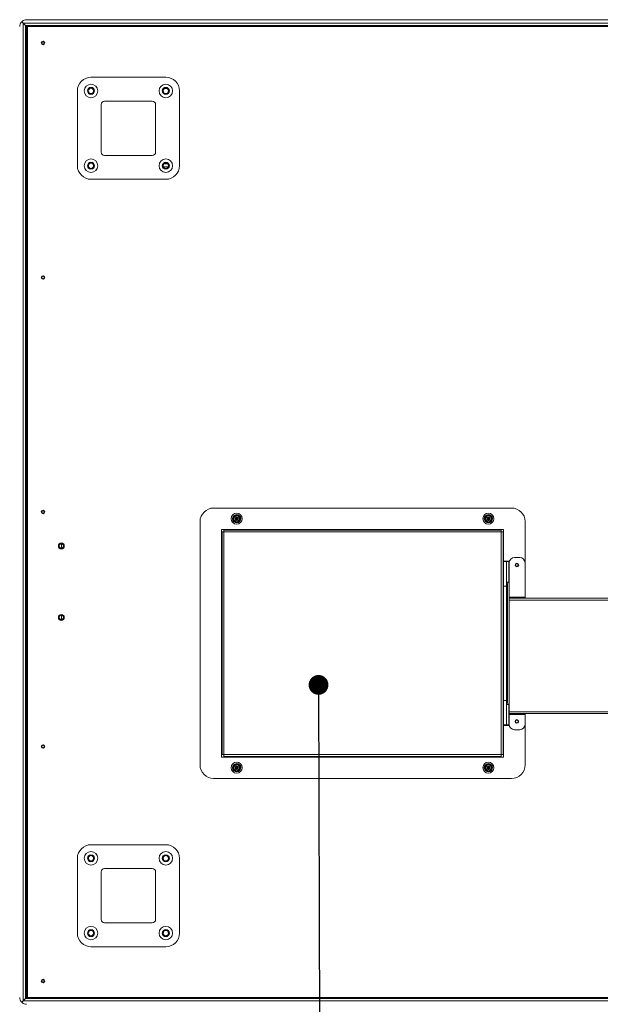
# Model space of a CAD drawing. Header units: millimetres. Extents: x 13 to 419, y 7 to 273.
# Tile 6 of 9: x 272 to 311, y 99 to 165. Entities that reach past the tile are written whole.
import ezdxf

# ---------------------------------------------------------------- set-up
doc = ezdxf.new("R2010")
doc.units = ezdxf.units.MM
doc.dimstyles.new('SLDDIMSTYLE0', dxfattribs={"dimtxt": 0, "dimasz": 1.3208, "dimexe": 0, "dimexo": 0.0625, "dimgap": 0, "dimtad": 0, "dimtih": 1, "dimtoh": 1, "dimdec": 0, "dimrnd": 1e-09, "dimzin": 0, "dimdsep": 46, "dimtxsty": 'Standard', "dimblk1": 'DOT', "dimblk2": 'DOT', "dimsah": 1, "dimcen": 0.09, "dimadec": 0, "dimazin": 0, "dimtfac": 1.3208, "dimtdec": 0, "dimtofl": 0, "dimtmove": 0, "dimatfit": 3, "dimldrblk": 'DOT', "dimfxl": 1, "dimfrac": 2, "dimtolj": 1, "dimtzin": 0, "dimarcsym": 0})

# ---------------------------------------------------------------- blocks, each defined once
blk = doc.blocks.new('_DOT')
at = {"color": 0, "linetype": 'ByBlock', "lineweight": -2}
blk.add_line((-0.5, 0), (-1, 0), dxfattribs=at)
at = {"color": 0, "linetype": 'ByBlock', "const_width": 0.5}
blk.add_lwpolyline([(-0.25, 0, 1), (0.25, 0, 1)], format="xyb", close=True, dxfattribs=at)

msp = doc.modelspace()

# ---------------------------------------------------------------- linework, layer by layer
at = {"color": 7, "linetype": 'Continuous', "lineweight": 0}
for p, q in [((272.204, 165.001), (272.285, 164.921)), ((272.204, 165.001), (272.285, 164.921)), ((384.739, 164.921), (272.285, 164.921)), ((272.285, 164.921), (272.455, 164.751)), ((272.285, 164.921), (272.285, 99.695)), ((272.512, 165.147), (384.512, 165.147)), ((272.455, 164.751), (384.569, 164.751)), ((272.455, 99.865), (272.455, 164.751)), ((384.512, 164.694), (272.512, 164.694)), ((272.583, 164.625), (272.512, 164.694)), ((272.512, 164.694), (272.512, 99.922)), ((272.512, 164.694), (272.583, 164.62)), ((272.58, 164.625), (272.58, 164.623)), ((272.583, 164.625), (272.58, 164.625)), ((272.583, 99.922), (272.583, 164.694)), ((276.809, 161.304), (281.798, 161.304)), ((275.902, 160.396), (275.902, 155.407)), ((282.705, 155.407), (282.705, 160.396)), ((280.891, 159.716), (277.716, 159.716)), ((277.489, 159.489), (277.489, 156.314)), ((281.118, 156.314), (281.118, 159.489)), ((277.716, 156.088), (280.891, 156.088)), ((276.641, 155.348), (276.641, 155.466)), ((276.809, 154.5), (281.798, 154.5)), ((304.84, 132.574), (284.986, 132.574)), ((284.079, 131.666), (284.079, 115.441)), ((286.475, 131.876), (286.411, 131.873)), ((286.411, 131.873), (286.413, 131.836)), ((286.413, 131.836), (286.477, 131.839)), ((286.536, 131.97), (286.499, 131.969)), ((286.499, 131.969), (286.502, 131.905)), ((286.506, 131.813), (286.508, 131.748)), ((286.508, 131.748), (286.545, 131.75)), ((286.539, 131.906), (286.536, 131.97)), ((286.545, 131.75), (286.542, 131.814)), ((286.632, 131.882), (286.567, 131.88)), ((286.569, 131.843), (286.633, 131.846)), ((286.633, 131.846), (286.632, 131.882)), ((303.258, 131.876), (303.193, 131.873)), ((303.193, 131.873), (303.195, 131.836)), ((303.195, 131.836), (303.259, 131.839)), ((303.318, 131.97), (303.281, 131.969)), ((303.281, 131.969), (303.284, 131.905)), ((303.288, 131.813), (303.291, 131.748)), ((303.291, 131.748), (303.327, 131.75)), ((303.321, 131.906), (303.318, 131.97)), ((303.327, 131.75), (303.325, 131.814)), ((303.414, 131.882), (303.349, 131.88)), ((303.351, 131.843), (303.415, 131.846)), ((303.415, 131.846), (303.414, 131.882)), ((305.747, 128.92), (305.747, 131.666)), ((285.508, 131.145), (285.508, 115.963)), ((304.319, 131.145), (285.508, 131.145)), ((285.55, 130.984), (285.508, 130.984)), ((285.55, 130.984), (285.55, 116.124)), ((285.55, 130.984), (285.669, 130.984)), ((285.669, 131.145), (285.669, 131.103)), ((285.669, 130.984), (285.669, 131.103)), ((304.157, 131.103), (285.669, 131.103)), ((304.157, 130.984), (285.669, 130.984)), ((285.669, 130.984), (285.669, 116.124)), ((304.157, 131.103), (304.157, 131.145)), ((304.157, 131.103), (304.157, 130.984)), ((304.157, 116.124), (304.157, 130.984)), ((304.157, 130.984), (304.276, 130.984)), ((304.276, 116.124), (304.276, 130.984)), ((304.319, 130.984), (304.276, 130.984)), ((304.319, 129.033), (304.319, 131.145)), ((274.855, 130.189), (274.855, 129.891)), ((304.695, 129.033), (304.319, 129.033)), ((304.502, 128.997), (304.319, 128.997)), ((304.319, 127.366), (304.319, 128.997)), ((304.502, 128.997), (304.502, 127.366)), ((304.659, 128.997), (304.502, 128.997)), ((304.659, 127.636), (304.659, 128.997)), ((304.659, 128.997), (304.692, 128.997)), ((304.683, 126.624), (304.683, 128.92)), ((304.695, 129.011), (304.695, 129.033)), ((305.041, 129.277), (305.39, 129.277)), ((305.747, 128.92), (305.747, 126.624)), ((304.319, 127.85), (304.276, 127.85)), ((304.659, 127.636), (304.502, 127.636)), ((304.583, 127.526), (304.583, 119.582)), ((304.659, 127.636), (304.683, 127.636)), ((304.319, 119.742), (304.319, 127.366)), ((304.502, 127.366), (304.319, 127.366)), ((304.502, 119.742), (304.502, 127.366)), ((304.683, 126.624), (304.683, 126.563)), ((305.747, 126.624), (304.683, 126.624)), ((304.683, 126.432), (304.683, 126.563)), ((304.683, 126.563), (319.116, 126.563)), ((320.182, 126.432), (304.683, 126.432)), ((304.683, 126.432), (304.683, 118.988)), ((305.747, 126.563), (305.747, 126.624)), ((274.855, 125.427), (274.855, 125.129)), ((304.319, 119.742), (304.502, 119.742)), ((304.319, 118.111), (304.319, 119.742)), ((304.502, 119.742), (304.502, 118.111)), ((304.276, 119.258), (304.319, 119.258)), ((304.502, 119.472), (304.659, 119.472)), ((304.659, 118.111), (304.659, 119.472)), ((304.683, 119.472), (304.659, 119.472)), ((337.782, 118.988), (304.683, 118.988)), ((304.683, 118.988), (304.683, 118.857)), ((337.83, 118.857), (304.683, 118.857)), ((304.683, 118.857), (304.683, 118.796)), ((304.683, 118.796), (305.747, 118.796)), ((304.683, 118.142), (304.683, 118.796)), ((305.747, 118.796), (305.747, 118.857)), ((305.747, 118.796), (305.747, 118.142)), ((304.502, 118.111), (304.319, 118.111)), ((304.319, 115.963), (304.319, 118.075)), ((304.319, 118.075), (304.69, 118.075)), ((304.502, 118.111), (304.659, 118.111)), ((304.685, 118.111), (304.659, 118.111)), ((305.39, 117.785), (305.041, 117.785)), ((305.747, 115.441), (305.747, 118.142)), ((285.508, 116.124), (285.55, 116.124)), ((285.508, 115.963), (304.319, 115.963)), ((285.669, 116.124), (285.55, 116.124)), ((285.669, 116.005), (285.669, 116.124)), ((285.669, 116.124), (304.157, 116.124)), ((304.157, 116.005), (285.669, 116.005)), ((285.669, 116.005), (285.669, 115.963)), ((304.157, 116.124), (304.157, 116.005)), ((304.276, 116.124), (304.157, 116.124)), ((304.157, 115.963), (304.157, 116.005)), ((304.276, 116.124), (304.319, 116.124)), ((286.475, 115.265), (286.411, 115.262)), ((286.411, 115.262), (286.413, 115.226)), ((286.413, 115.226), (286.477, 115.228)), ((286.536, 115.36), (286.499, 115.358)), ((286.499, 115.358), (286.502, 115.294)), ((286.506, 115.202), (286.508, 115.138)), ((286.508, 115.138), (286.545, 115.139)), ((286.539, 115.295), (286.536, 115.36)), ((286.545, 115.139), (286.542, 115.203)), ((286.632, 115.272), (286.567, 115.269)), ((286.569, 115.232), (286.633, 115.235)), ((286.633, 115.235), (286.632, 115.272)), ((303.258, 115.265), (303.193, 115.262)), ((303.193, 115.262), (303.195, 115.226)), ((303.195, 115.226), (303.259, 115.228)), ((303.318, 115.36), (303.281, 115.358)), ((303.281, 115.358), (303.284, 115.294)), ((303.288, 115.202), (303.291, 115.138)), ((303.291, 115.138), (303.327, 115.139)), ((303.321, 115.295), (303.318, 115.36)), ((303.327, 115.139), (303.325, 115.203)), ((303.414, 115.272), (303.349, 115.269)), ((303.351, 115.232), (303.415, 115.235)), ((303.415, 115.235), (303.414, 115.272)), ((284.986, 114.534), (304.84, 114.534)), ((281.798, 110.116), (276.809, 110.116)), ((275.902, 109.209), (275.902, 104.219)), ((276.641, 109.15), (276.641, 109.268)), ((282.705, 104.219), (282.705, 109.209)), ((280.891, 108.528), (277.716, 108.528)), ((277.489, 108.301), (277.489, 105.126)), ((281.118, 105.126), (281.118, 108.301)), ((277.716, 104.9), (280.891, 104.9)), ((281.798, 103.312), (276.809, 103.312)), ((272.285, 99.695), (272.455, 99.865)), ((384.569, 99.865), (272.455, 99.865)), ((272.583, 99.996), (272.512, 99.922)), ((272.512, 99.922), (272.583, 99.991)), ((272.512, 99.922), (384.512, 99.922)), ((272.58, 99.993), (272.58, 99.991)), ((272.58, 99.991), (272.583, 99.991)), ((272.285, 99.695), (384.739, 99.695))]:
    msp.add_line(p, q, dxfattribs=at)
at = {"color": 8, "linetype": 'Continuous', "lineweight": 0}
for p, q in [((281.726, 160.56), (281.87, 160.56)), ((281.634, 155.339), (281.963, 155.339)), ((281.917, 155.541), (281.68, 155.541)), ((304.331, 128.997), (304.331, 129.033)), ((304.331, 118.075), (304.331, 118.111))]:
    msp.add_line(p, q, dxfattribs=at)
at = {"color": 7, "linetype": 'Continuous', "lineweight": 0, "flags": 128}
for points in [[(272.455, 164.751), (272.465, 164.741), (272.475, 164.731), (272.484, 164.722), (272.492, 164.714), (272.499, 164.707), (272.504, 164.701), (272.509, 164.697), (272.511, 164.695), (272.512, 164.694)], [(272.455, 164.751), (272.466, 164.739), (272.477, 164.729), (272.487, 164.719), (272.495, 164.71), (272.502, 164.703), (272.508, 164.698), (272.511, 164.695), (272.512, 164.694)], [(272.455, 99.865), (272.465, 99.875), (272.475, 99.885), (272.484, 99.894), (272.492, 99.902), (272.499, 99.909), (272.504, 99.914), (272.509, 99.919), (272.511, 99.921), (272.512, 99.922)], [(272.455, 99.865), (272.466, 99.876), (272.477, 99.887), (272.487, 99.897), (272.495, 99.905), (272.502, 99.912), (272.508, 99.918), (272.511, 99.921), (272.512, 99.922)], [(272.204, 99.614), (272.231, 99.641), (272.258, 99.668), (272.285, 99.695)], [(272.204, 99.614), (272.231, 99.641), (272.258, 99.668), (272.285, 99.695)]]:
    msp.add_lwpolyline(points, dxfattribs=at)
at = {"color": 7, "linetype": 'Continuous', "lineweight": 0}
for centre, radius in [((273.612, 163.594), 0.118), ((273.612, 163.594), 0.107), ((273.612, 163.594), 0.0893), ((276.809, 160.396), 0.45), ((276.809, 160.396), 0.236), ((276.809, 160.396), 0.229), ((276.809, 160.396), 0.214), ((276.809, 160.396), 0.179), ((281.798, 160.396), 0.45), ((281.798, 160.396), 0.236), ((281.798, 160.396), 0.229), ((281.798, 160.396), 0.214), ((281.798, 160.396), 0.179), ((276.809, 155.407), 0.45), ((281.798, 155.407), 0.45), ((276.809, 155.407), 0.236), ((276.809, 155.407), 0.229), ((276.809, 155.407), 0.214), ((276.809, 155.407), 0.179), ((281.798, 155.407), 0.236), ((281.798, 155.407), 0.229), ((281.798, 155.407), 0.214), ((281.798, 155.407), 0.179), ((273.612, 147.951), 0.118), ((273.612, 147.951), 0.107), ((273.612, 147.951), 0.0893), ((273.612, 132.308), 0.118), ((273.612, 132.308), 0.107), ((273.612, 132.308), 0.0893), ((286.522, 131.859), 0.368), ((303.304, 131.859), 0.368), ((274.835, 130.038), 0.196), ((274.838, 130.04), 0.179), ((274.838, 130.04), 0.15), ((305.203, 128.77), 0.118), ((305.203, 128.77), 0.107), ((305.203, 128.77), 0.0878), ((274.835, 125.276), 0.196), ((274.838, 125.278), 0.179), ((274.838, 125.278), 0.15), ((305.203, 118.338), 0.118), ((305.203, 118.338), 0.107), ((305.203, 118.338), 0.0878), ((273.612, 116.665), 0.118), ((273.612, 116.665), 0.107), ((273.612, 116.665), 0.0893), ((286.522, 115.249), 0.368), ((303.304, 115.249), 0.368), ((276.809, 109.209), 0.45), ((276.809, 109.209), 0.236), ((276.809, 109.209), 0.229), ((276.809, 109.209), 0.214), ((276.809, 109.209), 0.179), ((281.798, 109.209), 0.45), ((281.798, 109.209), 0.236), ((281.798, 109.209), 0.229), ((281.798, 109.209), 0.214), ((281.798, 109.209), 0.179), ((276.809, 104.219), 0.45), ((276.809, 104.219), 0.236), ((276.809, 104.219), 0.229), ((276.809, 104.219), 0.214), ((281.798, 104.219), 0.45), ((281.798, 104.219), 0.236), ((281.798, 104.219), 0.229), ((281.798, 104.219), 0.214), ((276.809, 104.219), 0.179), ((281.798, 104.219), 0.179), ((273.612, 101.022), 0.118), ((273.612, 101.022), 0.107), ((273.612, 101.022), 0.0893)]:
    msp.add_circle(centre, radius, dxfattribs=at)
for centre, radius, start, end in [((276.809, 160.396), 0.907, 90, 180), ((281.798, 160.396), 0.907, 0, 90), ((277.716, 159.489), 0.227, 90, 180), ((280.891, 159.489), 0.227, 0, 90), ((277.716, 156.314), 0.227, 180, 270), ((280.891, 156.314), 0.227, 270, 0), ((276.809, 155.407), 0.907, 180, 270), ((281.798, 155.407), 0.907, 270, 0), ((284.986, 131.666), 0.907, 90, 180), ((286.522, 131.859), 0.274, 92.44098, 272.44098), ((286.522, 131.859), 0.236, 92.44098, 272.44098), ((286.522, 131.859), 0.199, 92.44098, 272.44098), ((286.522, 131.859), 0.274, 272.44098, 92.44098), ((286.522, 131.859), 0.236, 272.44098, 92.44098), ((286.522, 131.859), 0.199, 272.44098, 92.44098), ((303.304, 131.859), 0.274, 92.44098, 272.44098), ((303.304, 131.859), 0.236, 92.44098, 272.44098), ((303.304, 131.859), 0.199, 92.44098, 272.44098), ((303.304, 131.859), 0.274, 272.44098, 92.44098), ((303.304, 131.859), 0.236, 272.44098, 92.44098), ((303.304, 131.859), 0.199, 272.44098, 92.44098), ((304.84, 131.666), 0.907, 0, 90), ((286.474, 131.903), 0.0276, 272.44098, 2.44098), ((286.478, 131.811), 0.0276, 2.44098, 92.44098), ((286.566, 131.907), 0.0276, 182.44098, 272.44098), ((286.57, 131.815), 0.0276, 92.44098, 182.44098), ((303.256, 131.903), 0.0276, 272.44098, 2.44098), ((303.26, 131.811), 0.0276, 2.44098, 92.44098), ((303.348, 131.907), 0.0276, 182.44098, 272.44098), ((303.352, 131.815), 0.0276, 92.44098, 182.44098), ((305.041, 128.92), 0.357, 90, 180), ((305.39, 128.92), 0.357, 0, 90), ((304.765, 127.526), 0.181, 142.67761, 180), ((304.765, 119.582), 0.181, 180, 217.32239), ((305.041, 118.142), 0.357, 180, 270), ((305.39, 118.142), 0.357, 270, 0), ((284.986, 115.441), 0.907, 180, 270), ((286.522, 115.249), 0.274, 92.44098, 272.44098), ((286.522, 115.249), 0.236, 92.44098, 272.44098), ((286.522, 115.249), 0.199, 92.44098, 272.44098), ((286.474, 115.293), 0.0276, 272.44098, 2.44098), ((286.478, 115.201), 0.0276, 2.44098, 92.44098), ((286.522, 115.249), 0.274, 272.44098, 92.44098), ((286.522, 115.249), 0.236, 272.44098, 92.44098), ((286.522, 115.249), 0.199, 272.44098, 92.44098), ((286.566, 115.297), 0.0276, 182.44098, 272.44098), ((286.57, 115.205), 0.0276, 92.44098, 182.44098), ((303.304, 115.249), 0.274, 92.44098, 272.44098), ((303.304, 115.249), 0.236, 92.44098, 272.44098), ((303.304, 115.249), 0.199, 92.44098, 272.44098), ((303.256, 115.293), 0.0276, 272.44098, 2.44098), ((303.26, 115.201), 0.0276, 2.44098, 92.44098), ((303.304, 115.249), 0.274, 272.44098, 92.44098), ((303.304, 115.249), 0.236, 272.44098, 92.44098), ((303.304, 115.249), 0.199, 272.44098, 92.44098), ((303.348, 115.297), 0.0276, 182.44098, 272.44098), ((303.352, 115.205), 0.0276, 92.44098, 182.44098), ((304.84, 115.441), 0.907, 270, 0), ((276.809, 109.209), 0.907, 90, 180), ((281.798, 109.209), 0.907, 0, 90), ((277.716, 108.301), 0.227, 90, 180), ((280.891, 108.301), 0.227, 0, 90), ((277.716, 105.126), 0.227, 180, 270), ((280.891, 105.126), 0.227, 270, 0), ((276.809, 104.219), 0.907, 180, 270), ((281.798, 104.219), 0.907, 270, 0)]:
    msp.add_arc(centre, radius, start, end, dxfattribs=at)
for points, knots in [([(272.058, 164.694), (272.058, 164.694), (272.058, 164.717), (272.064, 164.793), (272.097, 164.899), (272.156, 164.974), (272.178, 165.001)], [0, 0, 0, 0, 0.002901, 0.215717, 0.710221, 1, 1, 1, 1]), ([(272.204, 165.001), (272.203, 165.003), (272.199, 165.005), (272.193, 165.007), (272.187, 165.007), (272.182, 165.004), (272.179, 165.002), (272.178, 165.001)], [0, 0, 0, 0, 0.209018, 0.417676, 0.638929, 0.872143, 1, 1, 1, 1]), ([(272.205, 165.028), (272.203, 165.026), (272.2, 165.023), (272.199, 165.016), (272.199, 165.01), (272.202, 165.005), (272.204, 165.002), (272.204, 165.001)], [0, 0, 0, 0, 0.223407, 0.446256, 0.680698, 0.910663, 1, 1, 1, 1]), ([(272.205, 165.028), (272.232, 165.049), (272.306, 165.108), (272.413, 165.141), (272.489, 165.147), (272.512, 165.147), (272.512, 165.147)], [0, 0, 0, 0, 0.289772, 0.784286, 0.997091, 1, 1, 1, 1]), ([(286.438, 131.936), (286.437, 131.935), (286.434, 131.933), (286.429, 131.932), (286.425, 131.932), (286.421, 131.933), (286.418, 131.935), (286.415, 131.938), (286.413, 131.941), (286.412, 131.945), (286.413, 131.949), (286.414, 131.952), (286.415, 131.955), (286.416, 131.956)], [0, 0, 0, 0, 0.1246, 0.249317, 0.312365, 0.379602, 0.499289, 0.562307, 0.623429, 0.749724, 0.812103, 0.873026, 1, 1, 1, 1]), ([(286.416, 131.956), (286.418, 131.957), (286.42, 131.959), (286.424, 131.961), (286.428, 131.961), (286.432, 131.96), (286.436, 131.958), (286.439, 131.955), (286.441, 131.951), (286.442, 131.949), (286.442, 131.947)], [0, 0, 0, 0, 0.124953, 0.249933, 0.373588, 0.500027, 0.623662, 0.749983, 0.872885, 1, 1, 1, 1]), ([(286.425, 131.754), (286.424, 131.755), (286.421, 131.758), (286.42, 131.763), (286.42, 131.767), (286.421, 131.771), (286.423, 131.774), (286.426, 131.776), (286.43, 131.778), (286.433, 131.779), (286.437, 131.779), (286.441, 131.778), (286.443, 131.777), (286.445, 131.775)], [0, 0, 0, 0, 0.125383, 0.249341, 0.312247, 0.373327, 0.499545, 0.561886, 0.622812, 0.74975, 0.811532, 0.872231, 1, 1, 1, 1]), ([(286.45, 131.765), (286.45, 131.764), (286.45, 131.761), (286.448, 131.757), (286.445, 131.753), (286.441, 131.751), (286.437, 131.75), (286.433, 131.75), (286.429, 131.751), (286.426, 131.753), (286.425, 131.754)], [0, 0, 0, 0, 0.125062, 0.249965, 0.373621, 0.500036, 0.623572, 0.750086, 0.872868, 1, 1, 1, 1]), ([(286.442, 131.947), (286.442, 131.945), (286.442, 131.941), (286.439, 131.938), (286.438, 131.936)], [0, 0, 0, 0, 0.500057, 1, 1, 1, 1]), ([(286.445, 131.775), (286.446, 131.774), (286.449, 131.771), (286.449, 131.767), (286.45, 131.765)], [0, 0, 0, 0, 0.500029, 1, 1, 1, 1]), ([(286.599, 131.943), (286.598, 131.945), (286.595, 131.948), (286.594, 131.953), (286.595, 131.956), (286.595, 131.96), (286.598, 131.964), (286.6, 131.966), (286.604, 131.968), (286.608, 131.969), (286.611, 131.969), (286.615, 131.968), (286.618, 131.966), (286.619, 131.965)], [0, 0, 0, 0, 0.125381, 0.249247, 0.312244, 0.373323, 0.49954, 0.56188, 0.622726, 0.749662, 0.811535, 0.872233, 1, 1, 1, 1]), ([(286.624, 131.955), (286.624, 131.953), (286.624, 131.95), (286.622, 131.946), (286.619, 131.943), (286.616, 131.941), (286.611, 131.939), (286.607, 131.939), (286.603, 131.941), (286.6, 131.942), (286.599, 131.943)], [0, 0, 0, 0, 0.125066, 0.250021, 0.373603, 0.500021, 0.62356, 0.750079, 0.872864, 1, 1, 1, 1]), ([(286.628, 131.762), (286.626, 131.761), (286.623, 131.759), (286.619, 131.757), (286.615, 131.758), (286.611, 131.759), (286.608, 131.761), (286.605, 131.763), (286.603, 131.767), (286.602, 131.771), (286.602, 131.774), (286.603, 131.778), (286.605, 131.781), (286.606, 131.782)], [0, 0, 0, 0, 0.124605, 0.249327, 0.312382, 0.379597, 0.499416, 0.562368, 0.623445, 0.749744, 0.812121, 0.873069, 1, 1, 1, 1]), ([(286.606, 131.782), (286.607, 131.783), (286.609, 131.785), (286.613, 131.787), (286.618, 131.787), (286.622, 131.786), (286.626, 131.784), (286.629, 131.781), (286.631, 131.777), (286.631, 131.774), (286.632, 131.773)], [0, 0, 0, 0, 0.12504, 0.250011, 0.373534, 0.499964, 0.62359, 0.749988, 0.872773, 1, 1, 1, 1]), ([(286.619, 131.965), (286.62, 131.964), (286.623, 131.961), (286.624, 131.957), (286.624, 131.955)], [0, 0, 0, 0, 0.500029, 1, 1, 1, 1]), ([(286.632, 131.773), (286.632, 131.771), (286.631, 131.767), (286.629, 131.764), (286.628, 131.762)], [0, 0, 0, 0, 0.500057, 1, 1, 1, 1]), ([(303.22, 131.936), (303.219, 131.935), (303.216, 131.933), (303.211, 131.932), (303.207, 131.932), (303.203, 131.933), (303.2, 131.935), (303.197, 131.938), (303.195, 131.941), (303.195, 131.945), (303.195, 131.949), (303.196, 131.952), (303.197, 131.955), (303.199, 131.956)], [0, 0, 0, 0, 0.1246, 0.249272, 0.312366, 0.379602, 0.499329, 0.562346, 0.623445, 0.749739, 0.812116, 0.87305, 1, 1, 1, 1]), ([(303.199, 131.956), (303.2, 131.957), (303.202, 131.959), (303.206, 131.961), (303.21, 131.961), (303.215, 131.96), (303.218, 131.958), (303.221, 131.955), (303.224, 131.951), (303.224, 131.949), (303.224, 131.947)], [0, 0, 0, 0, 0.124995, 0.24997, 0.373558, 0.499992, 0.623621, 0.750022, 0.87289, 1, 1, 1, 1]), ([(303.207, 131.754), (303.206, 131.755), (303.203, 131.758), (303.202, 131.763), (303.203, 131.767), (303.203, 131.771), (303.206, 131.774), (303.208, 131.776), (303.212, 131.778), (303.216, 131.779), (303.219, 131.779), (303.223, 131.778), (303.226, 131.777), (303.227, 131.775)], [0, 0, 0, 0, 0.125353, 0.249329, 0.312233, 0.373323, 0.499538, 0.561844, 0.622769, 0.749704, 0.811576, 0.872274, 1, 1, 1, 1]), ([(303.232, 131.765), (303.232, 131.764), (303.232, 131.761), (303.23, 131.757), (303.227, 131.753), (303.224, 131.751), (303.219, 131.75), (303.215, 131.75), (303.211, 131.751), (303.208, 131.753), (303.207, 131.754)], [0, 0, 0, 0, 0.125068, 0.249978, 0.373601, 0.500022, 0.623564, 0.750023, 0.872811, 1, 1, 1, 1]), ([(303.224, 131.947), (303.224, 131.945), (303.224, 131.941), (303.221, 131.938), (303.22, 131.936)], [0, 0, 0, 0, 0.500057, 1, 1, 1, 1]), ([(303.227, 131.775), (303.228, 131.774), (303.231, 131.771), (303.232, 131.767), (303.232, 131.765)], [0, 0, 0, 0, 0.500051, 1, 1, 1, 1]), ([(303.381, 131.943), (303.38, 131.945), (303.378, 131.948), (303.377, 131.953), (303.377, 131.956), (303.378, 131.96), (303.38, 131.964), (303.383, 131.966), (303.386, 131.968), (303.39, 131.969), (303.394, 131.969), (303.397, 131.968), (303.4, 131.966), (303.401, 131.965)], [0, 0, 0, 0, 0.125376, 0.249248, 0.312243, 0.373319, 0.499555, 0.561859, 0.622782, 0.749713, 0.811537, 0.872278, 1, 1, 1, 1]), ([(303.406, 131.955), (303.406, 131.953), (303.406, 131.95), (303.404, 131.946), (303.401, 131.943), (303.398, 131.941), (303.393, 131.939), (303.389, 131.939), (303.385, 131.941), (303.383, 131.942), (303.381, 131.943)], [0, 0, 0, 0, 0.1250683, 0.2499781, 0.3736406, 0.5000106, 0.6235523, 0.7500734, 0.8728617, 1, 1, 1, 1]), ([(303.41, 131.762), (303.408, 131.761), (303.406, 131.759), (303.401, 131.757), (303.397, 131.758), (303.393, 131.759), (303.39, 131.761), (303.387, 131.763), (303.385, 131.767), (303.384, 131.771), (303.384, 131.774), (303.385, 131.778), (303.387, 131.781), (303.388, 131.782)], [0, 0, 0, 0, 0.124571, 0.249296, 0.312353, 0.379614, 0.499358, 0.562343, 0.623422, 0.749725, 0.812103, 0.873042, 1, 1, 1, 1]), ([(303.388, 131.782), (303.389, 131.783), (303.391, 131.785), (303.396, 131.787), (303.4, 131.787), (303.404, 131.786), (303.408, 131.784), (303.411, 131.781), (303.413, 131.777), (303.414, 131.774), (303.414, 131.773)], [0, 0, 0, 0, 0.125037, 0.250006, 0.373589, 0.500016, 0.62364, 0.749993, 0.872775, 1, 1, 1, 1]), ([(303.401, 131.965), (303.403, 131.964), (303.405, 131.961), (303.406, 131.957), (303.406, 131.955)], [0, 0, 0, 0, 0.499974, 1, 1, 1, 1]), ([(303.414, 131.773), (303.414, 131.771), (303.413, 131.767), (303.411, 131.764), (303.41, 131.762)], [0, 0, 0, 0, 0.5000089, 1, 1, 1, 1]), ([(286.438, 115.326), (286.437, 115.324), (286.434, 115.322), (286.429, 115.321), (286.425, 115.321), (286.421, 115.322), (286.418, 115.324), (286.415, 115.327), (286.413, 115.33), (286.412, 115.334), (286.413, 115.338), (286.414, 115.342), (286.415, 115.344), (286.416, 115.346)], [0, 0, 0, 0, 0.124606, 0.249319, 0.312373, 0.379589, 0.499331, 0.562284, 0.623449, 0.74975, 0.812132, 0.873059, 1, 1, 1, 1]), ([(286.416, 115.346), (286.418, 115.347), (286.42, 115.349), (286.424, 115.35), (286.428, 115.351), (286.432, 115.35), (286.436, 115.348), (286.439, 115.345), (286.441, 115.341), (286.442, 115.338), (286.442, 115.336)], [0, 0, 0, 0, 0.124953, 0.249957, 0.373606, 0.500045, 0.623621, 0.75003, 0.872824, 1, 1, 1, 1]), ([(286.425, 115.143), (286.424, 115.144), (286.421, 115.147), (286.42, 115.152), (286.42, 115.156), (286.421, 115.16), (286.423, 115.163), (286.426, 115.166), (286.43, 115.168), (286.433, 115.169), (286.437, 115.168), (286.441, 115.168), (286.443, 115.166), (286.445, 115.165)], [0, 0, 0, 0, 0.12539, 0.249309, 0.312264, 0.373392, 0.499578, 0.561923, 0.622828, 0.749773, 0.811558, 0.872249, 1, 1, 1, 1]), ([(286.45, 115.154), (286.45, 115.153), (286.45, 115.15), (286.448, 115.146), (286.445, 115.143), (286.441, 115.14), (286.437, 115.139), (286.433, 115.139), (286.429, 115.14), (286.426, 115.142), (286.425, 115.143)], [0, 0, 0, 0, 0.125005, 0.250025, 0.373638, 0.500057, 0.623578, 0.750096, 0.872864, 1, 1, 1, 1]), ([(286.442, 115.336), (286.442, 115.334), (286.442, 115.33), (286.439, 115.327), (286.438, 115.326)], [0, 0, 0, 0, 0.499978, 1, 1, 1, 1]), ([(286.445, 115.165), (286.446, 115.163), (286.449, 115.16), (286.449, 115.156), (286.45, 115.154)], [0, 0, 0, 0, 0.500104, 1, 1, 1, 1]), ([(286.599, 115.333), (286.598, 115.334), (286.595, 115.337), (286.594, 115.342), (286.595, 115.346), (286.595, 115.349), (286.598, 115.353), (286.6, 115.355), (286.604, 115.357), (286.608, 115.358), (286.611, 115.358), (286.615, 115.357), (286.618, 115.355), (286.619, 115.354)], [0, 0, 0, 0, 0.125349, 0.24931, 0.312264, 0.373345, 0.499567, 0.56191, 0.622734, 0.749676, 0.811552, 0.872252, 1, 1, 1, 1]), ([(286.624, 115.344), (286.624, 115.343), (286.624, 115.34), (286.622, 115.336), (286.619, 115.332), (286.616, 115.33), (286.611, 115.329), (286.607, 115.329), (286.603, 115.33), (286.6, 115.332), (286.599, 115.333)], [0, 0, 0, 0, 0.125007, 0.250021, 0.373558, 0.500013, 0.623536, 0.750057, 0.872827, 1, 1, 1, 1]), ([(286.628, 115.152), (286.626, 115.15), (286.623, 115.148), (286.619, 115.147), (286.615, 115.147), (286.611, 115.148), (286.608, 115.15), (286.605, 115.153), (286.603, 115.156), (286.602, 115.16), (286.602, 115.164), (286.603, 115.168), (286.605, 115.17), (286.606, 115.172)], [0, 0, 0, 0, 0.124607, 0.24932, 0.312374, 0.37959, 0.499412, 0.562399, 0.623477, 0.749779, 0.812157, 0.873106, 1, 1, 1, 1]), ([(286.606, 115.172), (286.607, 115.172), (286.609, 115.174), (286.613, 115.176), (286.618, 115.176), (286.622, 115.176), (286.626, 115.174), (286.629, 115.17), (286.631, 115.167), (286.631, 115.164), (286.632, 115.162)], [0, 0, 0, 0, 0.125082, 0.250057, 0.373584, 0.50003, 0.623601, 0.750047, 0.87289, 1, 1, 1, 1]), ([(286.619, 115.354), (286.62, 115.353), (286.623, 115.35), (286.624, 115.346), (286.624, 115.344)], [0, 0, 0, 0, 0.499939, 1, 1, 1, 1]), ([(286.632, 115.162), (286.632, 115.16), (286.631, 115.156), (286.629, 115.153), (286.628, 115.152)], [0, 0, 0, 0, 0.5000699, 1, 1, 1, 1]), ([(303.22, 115.326), (303.219, 115.324), (303.216, 115.322), (303.211, 115.321), (303.207, 115.321), (303.203, 115.322), (303.2, 115.324), (303.197, 115.327), (303.195, 115.33), (303.195, 115.334), (303.195, 115.338), (303.196, 115.342), (303.197, 115.344), (303.199, 115.346)], [0, 0, 0, 0, 0.124606, 0.249274, 0.312373, 0.379589, 0.499371, 0.562323, 0.623465, 0.749766, 0.812145, 0.873083, 1, 1, 1, 1]), ([(303.199, 115.346), (303.2, 115.347), (303.202, 115.349), (303.206, 115.35), (303.21, 115.351), (303.215, 115.35), (303.218, 115.348), (303.221, 115.345), (303.224, 115.341), (303.224, 115.338), (303.224, 115.336)], [0, 0, 0, 0, 0.124996, 0.249993, 0.373576, 0.500009, 0.623581, 0.75007, 0.87283, 1, 1, 1, 1]), ([(303.207, 115.143), (303.206, 115.144), (303.203, 115.147), (303.202, 115.152), (303.203, 115.156), (303.203, 115.16), (303.206, 115.163), (303.208, 115.166), (303.212, 115.168), (303.216, 115.169), (303.219, 115.168), (303.223, 115.168), (303.226, 115.166), (303.227, 115.165)], [0, 0, 0, 0, 0.12536, 0.249298, 0.312251, 0.373389, 0.499571, 0.56188, 0.622784, 0.749726, 0.811602, 0.872291, 1, 1, 1, 1]), ([(303.232, 115.154), (303.232, 115.153), (303.232, 115.15), (303.23, 115.146), (303.227, 115.143), (303.224, 115.14), (303.219, 115.139), (303.215, 115.139), (303.211, 115.14), (303.208, 115.142), (303.207, 115.143)], [0, 0, 0, 0, 0.125011, 0.250038, 0.373617, 0.500042, 0.62357, 0.750033, 0.872807, 1, 1, 1, 1]), ([(303.224, 115.336), (303.224, 115.334), (303.224, 115.33), (303.221, 115.327), (303.22, 115.326)], [0, 0, 0, 0, 0.499978, 1, 1, 1, 1]), ([(303.227, 115.165), (303.228, 115.163), (303.231, 115.16), (303.232, 115.156), (303.232, 115.154)], [0, 0, 0, 0, 0.500126, 1, 1, 1, 1]), ([(303.381, 115.333), (303.38, 115.334), (303.378, 115.337), (303.377, 115.342), (303.377, 115.346), (303.378, 115.349), (303.38, 115.353), (303.383, 115.355), (303.386, 115.357), (303.39, 115.358), (303.394, 115.358), (303.397, 115.357), (303.4, 115.355), (303.401, 115.354)], [0, 0, 0, 0, 0.125344, 0.249311, 0.312262, 0.373341, 0.499582, 0.561889, 0.62279, 0.749726, 0.811554, 0.872297, 1, 1, 1, 1]), ([(303.406, 115.344), (303.406, 115.343), (303.406, 115.34), (303.404, 115.336), (303.401, 115.332), (303.398, 115.33), (303.393, 115.329), (303.389, 115.329), (303.385, 115.33), (303.383, 115.332), (303.381, 115.333)], [0, 0, 0, 0, 0.125009, 0.249978, 0.373596, 0.500002, 0.623528, 0.750052, 0.872825, 1, 1, 1, 1]), ([(303.41, 115.152), (303.408, 115.15), (303.406, 115.148), (303.401, 115.147), (303.397, 115.147), (303.393, 115.148), (303.39, 115.15), (303.387, 115.153), (303.385, 115.156), (303.384, 115.16), (303.384, 115.164), (303.385, 115.168), (303.387, 115.17), (303.388, 115.172)], [0, 0, 0, 0, 0.124573, 0.24929, 0.312345, 0.379608, 0.499354, 0.562374, 0.623454, 0.749759, 0.812139, 0.873079, 1, 1, 1, 1]), ([(303.388, 115.172), (303.389, 115.172), (303.391, 115.174), (303.396, 115.176), (303.4, 115.176), (303.404, 115.176), (303.408, 115.174), (303.411, 115.17), (303.413, 115.167), (303.414, 115.164), (303.414, 115.162)], [0, 0, 0, 0, 0.12508, 0.250053, 0.373639, 0.500083, 0.623651, 0.750052, 0.872892, 1, 1, 1, 1]), ([(303.401, 115.354), (303.403, 115.353), (303.405, 115.35), (303.406, 115.346), (303.406, 115.344)], [0, 0, 0, 0, 0.499884, 1, 1, 1, 1]), ([(303.414, 115.162), (303.414, 115.16), (303.413, 115.156), (303.411, 115.153), (303.41, 115.152)], [0, 0, 0, 0, 0.5000215, 1, 1, 1, 1]), ([(272.178, 99.615), (272.156, 99.642), (272.097, 99.716), (272.064, 99.823), (272.058, 99.899), (272.058, 99.922), (272.058, 99.922)], [0, 0, 0, 0, 0.289766, 0.784282, 0.997097, 1, 1, 1, 1]), ([(272.178, 99.615), (272.18, 99.613), (272.183, 99.611), (272.189, 99.609), (272.196, 99.609), (272.201, 99.612), (272.204, 99.614), (272.204, 99.614)], [0, 0, 0, 0, 0.223495, 0.446387, 0.680648, 0.910563, 1, 1, 1, 1]), ([(272.204, 99.614), (272.203, 99.613), (272.2, 99.609), (272.199, 99.603), (272.199, 99.597), (272.202, 99.592), (272.204, 99.589), (272.205, 99.588)], [0, 0, 0, 0, 0.209051, 0.41766, 0.638919, 0.872116, 1, 1, 1, 1]), ([(272.512, 99.468), (272.512, 99.468), (272.489, 99.468), (272.413, 99.475), (272.306, 99.508), (272.232, 99.566), (272.205, 99.588)], [0, 0, 0, 0, 0.00291, 0.215716, 0.710235, 1, 1, 1, 1])]:
    msp.add_open_spline(points, degree=3, knots=knots, dxfattribs=at)

# ---------------------------------------------------------------- leaders
msp.add_leader([(291.979, 120.775), (292.138, 56.275), (298.488, 56.275)], dimstyle='SLDDIMSTYLE0', dxfattribs=at)

doc.saveas('drawing.dxf')
